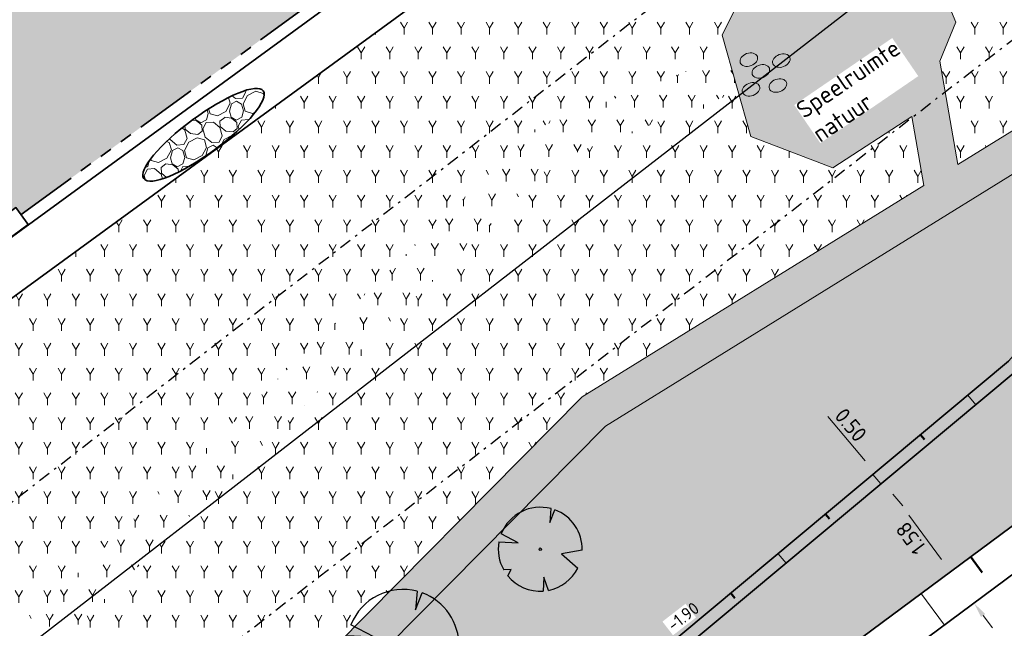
# Model space of a CAD drawing. Header units: metres. Extents: x 103263 to 106611, y 426963 to 428812.
# Tile 41 of 74: x 104422 to 104462, y 427777 to 427801. Entities that reach past the tile are written whole.
import ezdxf

# ---------------------------------------------------------------- set-up
doc = ezdxf.new("R2010")
doc.units = ezdxf.units.M
doc.linetypes.add('DASHDOT', pattern=[1, 0.5, -0.25, 0, -0.25])
doc.linetypes.add('VH-RWSBAND_110X220', pattern=[24, 10, -2, 2, -2, 2, -2, 2, -2])
doc.layers.add('kc-nieuwe-gasleiding-25-03-2004', color=30, linetype='Continuous')
for name, color, linetype, lineweight in [('N-GV-GW-TALUD_TEEN-G', 3, 'Continuous', 35), ('N-WE-GR-BOOM-S', 7, 'Continuous', 25), ('N-WE-GW-HOOGTE_AFWERKHOOGTE-T25', 7, 'Continuous', 25), ('N-WE-GW-TALUD_KRUIN-G', 3, 'Continuous', 35), ('N-WE-GW-TALUDARCERING-S', 90, 'Continuous', 25), ('N-WE-GW-TALUDARCERING_KORT-G', 90, 'Continuous', 50), ('N-WE-GW-TALUDARCERING_LANG-G', 90, 'Continuous', 18), ('N-WE-VH-KANTOPSLUITING_TROTTOIRBAND_RWS_110 220-G', 210, 'VH-RWSBAND_110X220', 35), ('N-WE-VH-KANTVERHARDING-G', 210, 'Continuous', 35), ('N-WE-VH-KANTVERHARDING-M', 7, 'Continuous', 18), ('N-WE-VH-VERHARDING-G', 252, 'Continuous', 35), ('N-WE-VH-VERHARDING_BETONSTRAATSTEEN-G', 252, 'Continuous', 35), ('N-WE-VH-VERHARDING_HALFVERHARDING-A-250', 252, 'Continuous', 18)]:
    doc.layers.add(name, color=color, linetype=linetype, lineweight=lineweight)
for name, color, linetype, lineweight, true_color in [('N-WE-GR-BEPLANTING-A-250', 7, 'Continuous', 18, 0x00a500), ('N-WE-GR-BEPLANTING-MAAIENGRAS-A-250', 7, 'Continuous', 18, 0xe6e6e6), ('N-WE-GR-GRAS-A-250', 7, 'Continuous', 18, 0x7ca500), ('stapstenen', 7, 'Continuous', 0, 0x424242)]:
    doc.layers.add(name, color=color, linetype=linetype, lineweight=lineweight, true_color=true_color)
doc.layers.add('N-WE-VH-VERHARDING-AP_GROEN4', color=7, linetype='Continuous', true_color=0x004700)
doc.styles.add('fase3$0$STANDARD', font='ISO')
doc.styles.add('NLCS-ISO-M200-T25', font='NLCS-ISO.ttf', dxfattribs={"height": 0.5})
doc.styles.add('NLCS-ISO-M250-T25', font='NLCS-ISO.ttf', dxfattribs={"height": 0.625})
doc.linetypes.add('fase3$0$GASLEIDING', pattern='A,5,-1,["X",fase3$0$STANDARD,S=1,R=0,X=-0.2,Y=-0.5],-1', length=7)
doc.dimstyles.new('NLCS-M250-T25-PIJL_L2_H1', dxfattribs={"dimscale": 0.25, "dimtxt": 2.5, "dimasz": 2.5, "dimexe": 2, "dimexo": 2, "dimgap": 0.7, "dimtad": 1, "dimzin": 0, "dimdsep": 46, "dimtxsty": 'NLCS-ISO-M250-T25', "dimcen": 0, "dimdle": 2, "dimclrd": 256, "dimclre": 256, "dimclrt": 256, "dimadec": 1, "dimazin": 0, "dimtfac": 1, "dimtdec": 3, "dimtofl": 0, "dimtmove": 0, "dimatfit": 3, "dimfxl": 2, "dimfxlon": 1, "dimtfillclr": 256, "dimtolj": 1, "dimtzin": 0, "dimlwd": -1, "dimlwe": -1, "dimarcsym": 0})
pattern_1 = [(60, (104639.9556, 427910.1806), (-0.5773504, 0.9999998), [0.288676, -0.866026]), (120, (104639.9556, 427910.1806), (-1.1547004, -2e-07), [0.288676, -0.866026]), (270, (104639.95565, 427910.18064), (0.57735, -1), [0.25, -1.75])]
pattern_2 = [(60, (104664.6893, 427702.1373), (-0.5773504, 0.9999998), [0.288676, -0.866026]), (120, (104664.6893, 427702.1373), (-1.1547004, -2e-07), [0.288676, -0.866026]), (270, (104664.6893, 427702.1373), (0.57735, -1), [0.25, -1.75])]

# ---------------------------------------------------------------- blocks, each defined once
blk = doc.blocks.new('*U284')
at = {"ltscale": 20, "flags": 128}
for points in [[(0.579, 2.19), (0.513, 1.443), (0.778, 2.128)], [(-2.229, 0.403), (-1.184, 0.353), (-2.105, 0.838)], [(2.265, -0.058), (1.153, -0.248), (2.022, -1.021)], [(-1.754, -1.434), (-1.576, -1.088), (-1.973, -1.113)], [(0.446, -2.221), (0.189, -1.499), (0.162, -2.26)]]:
    blk.add_lwpolyline(points, dxfattribs=at)
blk.add_lwpolyline([(2.265, -0.058, 0.321944), (0.778, 2.128, 0.321944)], format="xyb", dxfattribs=at)
blk.add_circle((0, 0), 0.0675)
at = {"ltscale": 20}
for start, end in [(75.1844, 158.299), (169.749, 209.4302), (281.3601, 333.2046), (219.2667, 274.1068)]:
    blk.add_arc((0, 0), 2.266, start, end, dxfattribs=at)
blk = doc.blocks.new('*U263')
at = {"ltscale": 20, "flags": 128}
for points in [[(0.579, 2.19), (0.513, 1.443), (0.778, 2.128)], [(-2.229, 0.403), (-1.184, 0.353), (-2.105, 0.838)], [(2.265, -0.058), (1.153, -0.248), (2.022, -1.021)], [(-1.754, -1.434), (-1.576, -1.088), (-1.973, -1.113)], [(0.446, -2.221), (0.189, -1.499), (0.162, -2.26)]]:
    blk.add_lwpolyline(points, dxfattribs=at)
blk.add_lwpolyline([(2.265, -0.058, 0.321944), (0.778, 2.128, 0.321944)], format="xyb", dxfattribs=at)
blk.add_circle((0, 0), 0.0675)
at = {"ltscale": 20}
for start, end in [(75.1844, 158.299), (169.749, 209.4302), (281.3601, 333.2046), (219.2667, 274.1068)]:
    blk.add_arc((0, 0), 2.266, start, end, dxfattribs=at)
blk = doc.blocks.new('*D456')
at = {"layer": 'Defpoints', "color": 0, "ltscale": 0.1, "transparency": 16777216}
for p in [(104459.914, 427779.145), (104459.914, 427779.145), (104460.853, 427777.878)]:
    blk.add_point(p, dxfattribs=at)
at = {"layer": 'N-WE-VH-KANTVERHARDING-M', "ltscale": 0.1, "transparency": 16777216}
for p, q in [((104459.541, 427779.647), (104458.216, 427781.434)), ((104459.914, 427779.145), (104459.512, 427778.847)), ((104460.853, 427777.878), (104460.451, 427777.58)), ((104461.225, 427777.376), (104461.597, 427776.874))]:
    blk.add_line(p, q, dxfattribs=at)
for points in [[(104459.458, 427779.585), (104459.625, 427779.709), (104459.914, 427779.145)], [(104461.141, 427777.314), (104461.309, 427777.438), (104460.853, 427777.878)]]:
    blk.add_solid(points, dxfattribs=at)
at = {"layer": 'N-WE-VH-KANTVERHARDING-M', "ltscale": 0.1, "transparency": 16777216, "insert": (104458.301, 427780.501), "char_height": 0.625, "attachment_point": 5, "rotation": 126.5545, "style": 'NLCS-ISO-M250-T25'}
blk.add_mtext('\\A1;1.58', dxfattribs=at)
blk = doc.blocks.new('*D457')
at = {"layer": 'Defpoints', "color": 0, "ltscale": 0.1, "transparency": 16777216}
for p in [(104456.85, 427783.151), (104456.85, 427783.151), (104457.171, 427782.767)]:
    blk.add_point(p, dxfattribs=at)
at = {"layer": 'N-WE-VH-KANTVERHARDING-M', "ltscale": 0.1, "transparency": 16777216}
for p, q in [((104456.45, 427783.63), (104454.943, 427785.434)), ((104456.85, 427783.151), (104456.466, 427782.83)), ((104457.171, 427782.767), (104456.787, 427782.446)), ((104457.571, 427782.287), (104457.972, 427781.808))]:
    blk.add_line(p, q, dxfattribs=at)
for points in [[(104456.53, 427783.697), (104456.37, 427783.564), (104456.85, 427783.151)], [(104457.651, 427782.354), (104457.491, 427782.22), (104457.171, 427782.767)]]:
    blk.add_solid(points, dxfattribs=at)
at = {"layer": 'N-WE-VH-KANTVERHARDING-M', "ltscale": 0.1, "transparency": 16777216, "insert": (104455.87, 427785.085), "char_height": 0.625, "attachment_point": 5, "rotation": 309.8653, "style": 'NLCS-ISO-M250-T25'}
blk.add_mtext('\\A1;0.50', dxfattribs=at)
blk = doc.blocks.new('*U76')
at = {"layer": 'N-WE-GW-TALUDARCERING_KORT-G', "ltscale": 0.1}
for p, q in [((104458.686, 427784.684), (104458.846, 427784.492)), ((104454.848, 427781.479), (104455.009, 427781.287)), ((104451.011, 427778.274), (104451.171, 427778.082))]:
    blk.add_line(p, q, dxfattribs=at)
at = {"layer": 'N-WE-GW-TALUDARCERING_LANG-G', "ltscale": 0.1}
for p, q in [((104460.605, 427786.286), (104460.926, 427785.903)), ((104456.767, 427783.081), (104457.088, 427782.698)), ((104452.929, 427779.877), (104453.25, 427779.493))]:
    blk.add_line(p, q, dxfattribs=at)

msp = doc.modelspace()

# ---------------------------------------------------------------- hatches: boundary and pattern name
at = {"layer": 'N-WE-GR-BEPLANTING-A-250'}
h = msp.add_hatch(dxfattribs=at)
h.set_pattern_fill('AGR-BEPLANTING_SOORT_01', color=256, scale=0.2, style=0, pattern_type=2)
h.set_pattern_definition(pattern_1)
edge = h.paths.add_edge_path()
edge.add_line((104659.33, 427926.461), (104651.723, 427930.161))
edge.add_line((104651.723, 427930.161), (104630.494, 427940.377))
edge.add_line((104630.494, 427940.377), (104615.821, 427939.216))
edge.add_line((104615.821, 427939.216), (104614.238, 427936.942))
edge.add_line((104614.238, 427936.942), (104618.901, 427931.767))
edge.add_line((104618.901, 427931.767), (104620.001, 427927.102))
edge.add_line((104620.001, 427927.102), (104630.09, 427928.171))
edge.add_line((104630.09, 427928.171), (104636.288, 427922.296))
edge.add_line((104636.288, 427922.296), (104635.626, 427916.445))
edge.add_line((104635.626, 427916.445), (104649.327, 427918.542))
edge.add_line((104649.327, 427918.542), (104660.637, 427913.992))
edge.add_line((104660.637, 427913.992), (104663.613, 427914.901))
edge.add_line((104663.613, 427914.901), (104665.801, 427914.176))
edge.add_line((104665.801, 427914.176), (104667.1, 427911.864))
edge.add_line((104667.1, 427911.864), (104668.62, 427908.935))
edge.add_line((104668.62, 427908.935), (104670.709, 427905.029))
edge.add_line((104670.709, 427905.029), (104666.141, 427898.787))
edge.add_line((104666.141, 427898.787), (104659.394, 427895.168))
edge.add_line((104659.394, 427895.168), (104659.885, 427894.606))
edge.add_arc((2471945.486, 2366238.399), 3059610.724, 219.310766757, 219.311095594)
edge.add_arc((104633.177, 427844.621), 52.499, 34.4665, 43.8921, ccw=False)
edge.add_arc((104561.264, 427811.91), 131.021, 20.52501, 28.45236, ccw=False)
edge.add_arc((104687.252, 427859.058), 3.5, 200.2205, 290.1775)
edge.add_arc((104734.333, 427775.806), 92.191, 116.25825, 119.84127, ccw=False)
edge.add_line((104693.547, 427858.483), (104693.719, 427859.706))
edge.add_line((104693.719, 427859.706), (104675.355, 427897.713))
edge.add_line((104675.355, 427897.713), (104665.269, 427916.348))
edge.add_line((104665.269, 427916.348), (104661.135, 427923.401))
edge.add_line((104661.135, 427923.401), (104659.33, 427926.461))
edge = h.paths.add_edge_path()
edge.add_line((104670.155, 427924.725), (104658.918, 427940.306))
edge.add_line((104658.918, 427940.306), (104653.228, 427936.582))
edge.add_arc((104651.49, 427939.148), 3.1, 210.7823, 304.1096, ccw=False)
edge.add_arc((104006.721, 427555.058), 747.402, 30.782318, 33.226245)
edge.add_line((104631.932, 427964.594), (104627.986, 427961.768))
edge.add_line((104627.986, 427961.768), (104626.318, 427960.551))
edge.add_line((104626.318, 427960.551), (104625.97, 427960.946))
edge.add_line((104625.97, 427960.946), (104624.14, 427949.098))
edge.add_line((104624.14, 427949.098), (104623.843, 427947.174))
edge.add_line((104623.843, 427947.174), (104618.568, 427941.942))
edge.add_line((104618.568, 427941.942), (104631.166, 427942.938))
edge.add_line((104631.166, 427942.938), (104634.784, 427941.178))
edge.add_line((104634.784, 427941.178), (104651.566, 427933.017))
edge.add_line((104651.566, 427933.017), (104660.886, 427928.485))
edge.add_line((104660.886, 427928.485), (104667.484, 427917.521))
edge.add_line((104667.484, 427917.521), (104673.544, 427906.582))
edge.add_line((104673.544, 427906.582), (104680.594, 427892.683))
edge.add_line((104680.594, 427892.683), (104687.997, 427877.313))
edge.add_line((104687.997, 427877.313), (104695.985, 427860.764))
edge.add_line((104695.985, 427860.764), (104701.345, 427863.409))
edge.add_line((104701.345, 427863.409), (104685.833, 427895.579))
edge.add_line((104685.833, 427895.579), (104682.011, 427903.447))
edge.add_line((104682.011, 427903.447), (104677.897, 427911.161))
edge.add_line((104677.897, 427911.161), (104670.155, 427924.725))
h = msp.add_hatch(dxfattribs=at)
h.set_pattern_fill('AGR-BEPLANTING_SOORT_01', color=256, scale=0.2, style=0, pattern_type=2)
h.set_pattern_definition(pattern_2)
edge = h.paths.add_edge_path()
edge.add_line((104459.79, 427802.335), (104460.118, 427801.388))
edge.add_line((104460.118, 427801.388), (104459.473, 427799.81))
edge.add_line((104459.473, 427799.81), (104460.201, 427795.619))
edge.add_line((104460.201, 427795.619), (104465.73, 427799.037))
edge.add_line((104465.73, 427799.037), (104480.037, 427812.722))
edge.add_arc((104677.937, 427834.8), 199.128, 184.69732, 186.3656, ccw=False)
edge.add_line((104479.478, 427818.493), (104469.295, 427812.663))
edge.add_line((104469.295, 427812.663), (104459.79, 427802.335))
h = msp.add_hatch(dxfattribs=at)
h.set_pattern_fill('AGR-BEPLANTING_SOORT_01', color=256, scale=0.2, style=0, pattern_type=2)
h.set_pattern_definition(pattern_1)
h.paths.add_polyline_path([(104363.071, 427723.426), (104361.698, 427728.289), (104365.508, 427731.839), (104365.037, 427732.987), (104364.192, 427734.238), (104362.472, 427735.639), (104359.016, 427735.418), (104356.768, 427733.715), (104350.476, 427735.933), (104349.253, 427734.716), (104355.49, 427732.747), (104355.46, 427730.317), (104356.432, 427729.094), (104358.604, 427727.294), (104360.269, 427727.829), (104361.683, 427722.821), (104363.502, 427719.835), (104346.981, 427710.839), (104336.539, 427709.773), (104335.522, 427708.161), (104347.434, 427709.378), (104370.132, 427721.738), (104391.004, 427740.163), (104404.445, 427748.929), (104420.699, 427759.53), (104445.943, 427785.042), (104466.653, 427797.844), (104480.255, 427810.854), (104480.037, 427812.722), (104465.73, 427799.037), (104460.201, 427795.619), (104459.473, 427799.81), (104460.118, 427801.388), (104459.699, 427802.4), (104458.559, 427803.213), (104457.056, 427804.23), (104455.046, 427804.149), (104452.315, 427803.119), (104449.744, 427805.403), (104448.376, 427808.91), (104447.123, 427807.995), (104448.478, 427804.522), (104451.258, 427802.052), (104450.666, 427800.857), (104451.827, 427796.752), (104455.143, 427795.486), (104458.34, 427797.566), (104458.826, 427794.769), (104445.003, 427786.224), (104422.635, 427763.619), (104417.213, 427770.635), (104409.419, 427779.128), (104408.313, 427778.115), (104416.065, 427769.668), (104421.571, 427762.544), (104419.745, 427760.699), (104399.488, 427747.487), (104395.43, 427748.932), (104392.603, 427748.488), (104390.46, 427745.768), (104390.093, 427741.36), (104369.266, 427722.974), (104364.821, 427720.554)])
h = msp.add_hatch(dxfattribs=at)
h.set_pattern_fill('AGR-BEPLANTING_SOORT_01', color=256, scale=0.2, style=0, pattern_type=2)
h.set_pattern_definition(pattern_2)
edge = h.paths.add_edge_path()
edge.add_line((104373.421, 427724.642), (104370.132, 427721.738))
edge.add_line((104370.132, 427721.738), (104368.673, 427720.936))
edge.add_line((104368.673, 427720.936), (104358.783, 427715.558))
edge.add_line((104358.783, 427715.558), (104347.434, 427709.378))
edge.add_line((104347.434, 427709.378), (104337.53, 427717.091))
edge.add_line((104337.53, 427717.091), (104320.601, 427692.32))
edge.add_line((104320.601, 427692.32), (104315.844, 427682.167))
edge.add_line((104315.844, 427682.167), (104328.56, 427666.473))
edge.add_line((104328.56, 427666.473), (104331.724, 427666.489))
edge.add_line((104331.724, 427666.489), (104334.653, 427669.211))
edge.add_line((104334.653, 427669.211), (104333.629, 427670.508))
edge.add_arc((104330.772, 427672.995), 3.788, 225.0633, 318.9655, ccw=False)
edge.add_line((104328.096, 427670.313), (104326.15, 427672.386))
edge.add_line((104326.15, 427672.386), (104325.833, 427672.783))
edge.add_line((104325.833, 427672.783), (104319.092, 427681.241))
edge.add_arc((104320.265, 427682.176), 1.5, 129.5168, 218.5539, ccw=False)
edge.add_line((104319.31, 427683.333), (104319.424, 427683.427))
edge.add_arc((104320.379, 427682.27), 1.5, 39.5168, 129.5168, ccw=False)
edge.add_line((104321.536, 427683.225), (104327.032, 427676.656))
edge.add_line((104327.032, 427676.656), (104327.728, 427677.296))
edge.add_arc((104319.444, 427686.849), 12.644, 310.9292, 339.425)
edge.add_arc((104360.268, 427671.929), 30.822, 145.2639, 160.1291, ccw=False)
edge.add_line((104334.939, 427689.491), (104372.004, 427717.013))
edge.add_line((104372.004, 427717.013), (104372.004, 427717.013))
edge.add_line((104372.004, 427717.013), (104423.569, 427755.301))
edge.add_line((104423.569, 427755.301), (104429.992, 427760.07))
edge.add_line((104429.992, 427760.07), (104462.601, 427787.301))
edge.add_line((104462.601, 427787.301), (104473.488, 427799.642))
edge.add_line((104473.488, 427799.642), (104480.532, 427807.002))
edge.add_line((104480.532, 427807.002), (104480.283, 427808.655))
edge.add_arc((104482.291, 427798.327), 10.521, 99.6815, 101.0038, ccw=False)
edge.add_arc((104573.81, 427821.343), 94.142, 186.39699, 187.71925, ccw=False)
edge.add_line((104480.255, 427810.854), (104466.653, 427797.844))
edge.add_line((104466.653, 427797.844), (104445.943, 427785.042))
edge.add_line((104445.943, 427785.042), (104422.662, 427761.514))
edge.add_line((104422.662, 427761.514), (104420.699, 427759.53))
edge.add_line((104420.699, 427759.53), (104391.004, 427740.163))
edge.add_line((104391.004, 427740.163), (104373.421, 427724.642))
h = msp.add_hatch(dxfattribs=at)
h.set_pattern_fill('AGR-BEPLANTING_SOORT_01', color=256, scale=0.2, style=0, pattern_type=2)
h.set_pattern_definition(pattern_2)
h.paths.add_polyline_path([(104415.666, 427772.321), (104419.831, 427774.463), (104443.117, 427797.08), (104450.902, 427800.022), (104450.666, 427800.857), (104451.258, 427802.052), (104448.478, 427804.522), (104446.935, 427808.477), (104416.392, 427786.193), (104409.084, 427779.499)])
h = msp.add_hatch(dxfattribs=at)
h.set_pattern_fill('AGR-BEPLANTING_SOORT_01', color=256, scale=0.2, style=0, pattern_type=2)
h.set_pattern_definition(pattern_1)
h.paths.add_polyline_path([(104443.939, 427795.787), (104451.312, 427798.573), (104450.902, 427800.022), (104443.117, 427797.08), (104419.831, 427774.463), (104415.666, 427772.321), (104416.717, 427771.175), (104420.716, 427773.231)])
h = msp.add_hatch(dxfattribs=at)
h.set_pattern_fill('AGR-BEPLANTING_SOORT_01', color=256, scale=0.2, style=0, pattern_type=2)
h.set_pattern_definition(pattern_2)
h.paths.add_polyline_path([(104420.716, 427773.231), (104416.717, 427771.175), (104417.213, 427770.635), (104422.635, 427763.619), (104445.003, 427786.224), (104458.826, 427794.769), (104458.34, 427797.566), (104455.143, 427795.486), (104451.827, 427796.752), (104451.312, 427798.573), (104443.939, 427795.787)])
at = {"layer": 'N-WE-GR-BEPLANTING-MAAIENGRAS-A-250', "transparency": 33554539}
msp.add_hatch(color=256, dxfattribs=at).paths.add_polyline_path([(104369.266, 427722.974), (104346.981, 427710.839), (104335.899, 427709.707), (104334.883, 427708.096), (104347.434, 427709.378), (104370.132, 427721.738), (104391.004, 427740.163), (104404.445, 427748.929), (104420.699, 427759.53), (104445.943, 427785.042), (104466.653, 427797.844), (104480.255, 427810.854), (104480.037, 427812.722), (104465.73, 427799.037), (104460.201, 427795.619), (104459.473, 427799.81), (104460.118, 427801.388), (104459.699, 427802.4), (104458.559, 427803.213), (104457.056, 427804.23), (104455.046, 427804.149), (104452.315, 427803.119), (104449.744, 427805.403), (104448.188, 427809.392), (104446.935, 427808.477), (104448.478, 427804.522), (104451.258, 427802.052), (104450.666, 427800.857), (104451.827, 427796.752), (104455.143, 427795.486), (104458.34, 427797.566), (104458.826, 427794.769), (104445.003, 427786.224), (104422.635, 427763.619), (104417.213, 427770.635), (104409.08, 427779.496), (104407.971, 427778.494), (104416.065, 427769.668), (104421.571, 427762.544), (104419.745, 427760.699), (104399.488, 427747.487), (104395.43, 427748.932), (104392.603, 427748.488), (104390.46, 427745.768), (104390.093, 427741.36)])
at = {"layer": 'N-WE-GR-GRAS-A-250'}
h = msp.add_hatch(dxfattribs=at)
h.set_pattern_fill('AGR-GRAS_01-SO', color=256, scale=0.05, angle=-43.6709, pattern_type=2)
h.set_pattern_definition([(316.3290536, (0, 0), (1.767291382, 0.0410020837), [0.15, -1]), (1.3290536, (0.5343, -0.1644), (1.5089930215, 1.7854803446), [0.15, -1]), (346.3290536, (0.1759, 0.0394), (1.3156843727, 0.9664236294), [0.15, -1]), (331.3290536, (0.7036, 0.1578), (0.9740066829, 0.3221971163), [0.15, -1]), (91.3290536, (1.87095, 1.6702), (-0.58708173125, -0.56376860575), [0.15, -1]), (106.3290536, (1.43023, -0.6741), (-0.3111394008, -0.71637439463), [0.15, -1]), (121.3290536, (0.2515, -0.171), (-0.4753752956, -0.7576399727), [0.15, -1]), (41.3290536, (0.7069, 0.0164), (0.1086561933, 1.693574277), [0.15, -1]), (56.3290536, (0, 0), (-0.333375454, 1.663989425), [0.15, -1])])
edge = h.paths.add_edge_path()
edge.add_line((104419.065, 427791.237), (104418.864, 427791.516))
edge.add_line((104418.864, 427791.516), (104422.088, 427793.883))
edge.add_line((104422.088, 427793.883), (104422.296, 427793.595))
edge.add_line((104422.296, 427793.595), (104461.831, 427822.44))
edge.add_line((104461.831, 427822.44), (104478.853, 427830.65))
edge.add_arc((104677.937, 427834.8), 199.128, 179.10857, 181.19426, ccw=False)
edge.add_line((104478.834, 427837.898), (104478.634, 427837.901))
edge.add_line((104478.634, 427837.901), (104478.669, 427839.68))
edge.add_arc((104476.87, 427839.725), 1.8, 358.597, 480.7556)
edge.add_line((104475.949, 427841.271), (104465.947, 427835.552))
edge.add_line((104465.947, 427835.552), (104463.707, 427834.22))
edge.add_line((104463.707, 427834.22), (104456.064, 427829.672))
edge.add_line((104456.064, 427829.672), (104452.055, 427827.286))
edge.add_line((104452.055, 427827.286), (104445.141, 427823.061))
edge.add_line((104445.141, 427823.061), (104437.468, 427816.705))
edge.add_line((104437.468, 427816.705), (104434.484, 427814.012))
edge.add_line((104434.484, 427814.012), (104428.225, 427808.625))
edge.add_line((104428.225, 427808.625), (104425.34, 427806.142))
edge.add_line((104425.34, 427806.142), (104422.204, 427803.365))
edge.add_line((104422.204, 427803.365), (104418.559, 427800.305))
edge.add_line((104418.559, 427800.305), (104412.598, 427795.174))
edge.add_line((104412.598, 427795.174), (104410.151, 427792.804))
edge.add_line((104410.151, 427792.804), (104405.731, 427789))
edge.add_line((104405.731, 427789), (104402.456, 427786.716))
edge.add_line((104402.456, 427786.716), (104407.391, 427781.339))
edge.add_line((104407.391, 427781.339), (104414.783, 427788.113))
edge.add_line((104414.783, 427788.113), (104419.065, 427791.237))
at = {"layer": 'N-WE-VH-VERHARDING-AP_GROEN4', "ltscale": 0.1}
h = msp.add_hatch(dxfattribs=at)
h.set_pattern_fill('CROSS', color=256, scale=0.05, style=0)
edge = h.paths.add_edge_path()
edge.add_line((104616.303, 427898.411), (104514.506, 427822.823))
edge.add_line((104514.506, 427822.823), (104506.477, 427816.862))
edge.add_line((104506.477, 427816.862), (104495.436, 427811.135))
edge.add_line((104495.436, 427811.135), (104485.008, 427807.809))
edge.add_line((104485.008, 427807.809), (104485.495, 427805.863))
edge.add_line((104485.495, 427805.863), (104492.893, 427807.092))
edge.add_line((104492.893, 427807.092), (104495.359, 427807.502))
edge.add_line((104495.359, 427807.502), (104478.667, 427790.822))
edge.add_line((104478.667, 427790.822), (104467.495, 427783.521))
edge.add_line((104467.495, 427783.521), (104471.984, 427792.577))
edge.add_line((104471.984, 427792.577), (104477.22, 427800.942))
edge.add_line((104477.22, 427800.942), (104480.935, 427805.041))
edge.add_line((104480.935, 427805.041), (104485.128, 427805.802))
edge.add_line((104485.128, 427805.802), (104485.514, 427804.821))
edge.add_line((104485.514, 427804.821), (104484.481, 427807.714))
edge.add_line((104484.481, 427807.714), (104480.58, 427807.009))
edge.add_line((104480.58, 427807.009), (104473.488, 427799.642))
edge.add_line((104473.488, 427799.642), (104462.601, 427787.301))
edge.add_line((104462.601, 427787.301), (104429.992, 427760.07))
edge.add_line((104429.992, 427760.07), (104423.569, 427755.301))
edge.add_line((104423.569, 427755.301), (104334.939, 427689.491))
edge.add_arc((104360.268, 427671.929), 30.822, 145.2639, 160.1291)
edge.add_arc((104319.444, 427686.849), 12.644, 311.5939, 339.425, ccw=False)
edge.add_line((104327.838, 427677.393), (104328.453, 427676.013))
edge.add_line((104328.453, 427676.013), (104328.897, 427675.013))
edge.add_arc((104319.403, 427686.872), 15.191, 308.6803, 339.4602)
edge.add_arc((104360.268, 427671.929), 28.322, 146.0782, 160.1581, ccw=False)
edge.add_line((104336.767, 427687.734), (104371.488, 427713.515))
edge.add_line((104371.488, 427713.515), (104381.931, 427721.27))
edge.add_line((104381.931, 427721.27), (104433.496, 427759.558))
edge.add_line((104433.496, 427759.558), (104466.748, 427784.212))
edge.add_line((104466.748, 427784.212), (104467.495, 427783.521))
edge.add_line((104467.495, 427783.521), (104478.667, 427790.822))
edge.add_line((104478.667, 427790.822), (104495.359, 427807.502))
edge.add_line((104495.359, 427807.502), (104498.846, 427808.081))
edge.add_line((104498.846, 427808.081), (104506.801, 427813.988))
edge.add_line((104506.801, 427813.988), (104507.567, 427814.557))
edge.add_line((104507.567, 427814.557), (104508.072, 427817.976))
edge.add_line((104508.072, 427817.976), (104506.477, 427816.862))
edge.add_line((104506.477, 427816.862), (104514.506, 427822.823))
edge.add_line((104514.506, 427822.823), (104518.01, 427822.311))
edge.add_line((104518.01, 427822.311), (104547.643, 427844.315))
edge.add_line((104547.643, 427844.315), (104558.086, 427852.07))
edge.add_line((104558.086, 427852.07), (104615.787, 427894.914))
edge.add_line((104615.787, 427894.914), (104616.303, 427898.411))
at = {"layer": 'N-WE-VH-VERHARDING_HALFVERHARDING-A-250', "ltscale": 0.25, "transparency": 33554541}
h = msp.add_hatch(dxfattribs=at)
h.set_pattern_fill('AVH-HALFVERHARDING_GRIND_01', color=256, scale=0.4, angle=43.3773, pattern_type=2)
h.set_pattern_definition([(105.725, (104428.5441, 427803.5043), (-1.42557, -0.10148), [0.34908, -1.39768]), (140.241, (104428.9229, 427802.1589), (-1.42558, -0.10149), [0.34908, -2.1212]), (184.072, (104428.6545, 427802.3822), (0.4734, -1.68135), [0.2856, -1.14356]), (241.894, (104426.9441, 427802.2604), (1.4256, 0.1015), [0.2856, -1.73556]), (285.725, (104428.2351, 427802.11), (1.42557, 0.10148), [0.34908, -1.39768]), (320.241, (104428.3297, 427801.774), (1.42558, 0.10149), [0.34908, -2.1212]), (4.072, (104428.598, 427801.5506), (-0.4734, 1.68135), [0.2856, -1.14356]), (61.894, (104427.4574, 427801.4695), (-1.4256, -0.1015), [0.2856, -1.73556]), (105.725, (104428.856, 427799.6785), (-0.95217, -1.78283), [0.31156, -1.43516]), (163.835, (104433.04826, 427800.28285), (-1.425576, -0.101488), [0.3132, -4.63248]), (207.57, (104428.4707, 427800.06556), (-2.377755, -1.884325), [0.38036, -3.91016]), (241.894, (104427.6617, 427801.5717), (0.47342, -1.68137), [0.37856, -1.64264]), (285.725, (104427.9552, 427799.5556), (0.95217, 1.78283), [0.3134, -1.43328]), (163.835, (104432.61694, 427799.4714), (-1.425576, -0.101488), [0.31244, -4.63324]), (207.57, (104428.67657, 427799.34254), (1.425587, 0.1015), [0.37948, -3.91108]), (61.894, (104428.6766, 427799.3425), (-0.47342, 1.68137), [0.38084, -1.64036]), (149.652, (104432.64016, 427798.16895), (1.89899, -1.57986), [0.23392, -5.81904]), (207.57, (104427.68856, 427799.66425), (1.425587, 0.1015), [0.23448, -4.05604]), (254.746, (104425.57635, 427795.99004), (-0.478756, -3.46421), [0.31316, -5.12548]), (285.725, (104432.1485, 427797.8767), (1.42557, 0.1015), [0.25208, -1.49464]), (149.652, (104432.41887, 427797.5157), (1.89899, -1.57986), [0.2342, -5.81876]), (207.57, (104427.8967, 427799.0117), (1.425587, 0.1015), [0.2572, -4.03332]), (254.746, (104426.0631, 427795.70525), (-0.478756, -3.46421), [0.26872, -5.16992]), (105.725, (104427.9674, 427799.2709), (-1.42557, -0.10148), [0.2856, -1.46112]), (173.225, (104429.86187, 427800.86036), (-1.425568, -0.101489), [0.27792, -8.81244]), (218.396, (104429.5859, 427800.8931), (-0.95217, -1.78284), [0.24392, -2.78996]), (273.922, (104427.96383, 427795.49465), (0.473393, -1.681358), [0.22472, -6.6182]), (320.241, (104429.4101, 427800.5175), (-0.4734, 1.68135), [0.28564, -2.1846]), (173.225, (104429.9238, 427800.29982), (-1.425568, -0.101489), [0.29616, -8.7942]), (218.396, (104430.0979, 427800.4378), (-0.95217, -1.78284), [0.22212, -2.81176]), (273.922, (104428.65052, 427795.4307), (0.473393, -1.681358), [0.24048, -6.60244]), (140.241, (104430.0815, 427800.6777), (0.4734, -1.68135), [0.2856, -2.18464])])
edge = h.paths.add_edge_path()
edge.add_ellipse((104429.679, 427796.827), major_axis=(-2.418, -1.776), ratio=0.25, start_angle=0, end_angle=360)

# ---------------------------------------------------------------- linework, layer by layer
at = {"layer": 'N-GV-GW-TALUD_TEEN-G', "ltscale": 10, "flags": 128}
for points in [[(104329.565, 427673.506, 0.141645), (104335.13, 427680.99, -0.059057), (104337.944, 427686.616), (104372.441, 427712.231), (104382.885, 427719.985), (104434.45, 427758.273), (104487.554, 427797.704), (104507.236, 427812.318)], [(104474.587, 427801.21), (104473.138, 427800.001), (104462.251, 427787.661), (104429.683, 427760.463), (104423.271, 427755.703), (104334.575, 427689.844, 0.065589), (104330.812, 427682.578, -0.124918), (104327.4, 427677.674)]]:
    msp.add_lwpolyline(points, format="xyb", dxfattribs=at)
at = {"layer": 'N-WE-GR-BEPLANTING-MAAIENGRAS-A-250', "transparency": 33554539}
for points in [[(104465.73, 427799.037), (104460.201, 427795.619), (104459.473, 427799.81), (104460.118, 427801.388), (104459.699, 427802.4), (104458.559, 427803.213), (104457.056, 427804.23), (104455.046, 427804.149), (104452.315, 427803.119), (104449.744, 427805.403), (104448.188, 427809.392), (104446.935, 427808.477), (104448.478, 427804.522), (104451.258, 427802.052), (104450.666, 427800.857), (104451.827, 427796.752), (104455.143, 427795.486), (104458.34, 427797.566), (104458.826, 427794.769), (104445.003, 427786.224), (104422.635, 427763.619), (104417.213, 427770.635)], [(104391.004, 427740.163), (104404.445, 427748.929), (104420.699, 427759.53), (104445.943, 427785.042), (104466.653, 427797.844)]]:
    msp.add_lwpolyline(points, dxfattribs=at)
at = {"layer": 'N-WE-GW-TALUD_KRUIN-G', "ltscale": 0.1}
for points in [[(104328.897, 427675.013, 0.135116), (104333.628, 427681.542, -0.061512), (104336.767, 427687.734), (104371.488, 427713.515), (104381.931, 427721.27), (104433.496, 427759.558), (104466.748, 427784.212), (104477.22, 427800.942), (104480.935, 427805.041), (104483.149, 427805.441), (104485.363, 427805.841), (104498.846, 427808.081), (104507.567, 427814.557)], [(104474.48, 427800.47), (104473.488, 427799.642), (104462.601, 427787.301), (104429.992, 427760.07), (104423.569, 427755.301), (104334.939, 427689.491, 0.064952), (104331.282, 427682.405, -0.122037), (104327.838, 427677.393), (104327.838, 427677.393)]]:
    msp.add_lwpolyline(points, format="xyb", dxfattribs=at)
at = {"layer": 'N-WE-GW-TALUDARCERING_KORT-G', "ltscale": 0.1}
msp.add_line((104460.709, 427779.764), (104461.186, 427779.122), dxfattribs=at)
at = {"layer": 'N-WE-GW-TALUDARCERING_LANG-G', "ltscale": 0.1}
msp.add_line((104458.702, 427778.274), (104459.656, 427776.989), dxfattribs=at)
at = {"layer": 'N-WE-VH-KANTOPSLUITING_TROTTOIRBAND_RWS_110 220-G', "ltscale": 0.25, "flags": 128}
msp.add_lwpolyline([(104422.296, 427793.595), (104461.831, 427822.44), (104478.853, 427830.65)], dxfattribs=at)
at = {"layer": 'N-WE-VH-KANTVERHARDING-G'}
for points in [[(104407.729, 427780.97), (104415.1, 427787.726), (104462.09, 427822.01), (104478.865, 427830.1)], [(104409.08, 427779.496), (104416.369, 427786.176), (104463.122, 427820.287), (104478.929, 427827.911)]]:
    msp.add_lwpolyline(points, dxfattribs=at)
at = {"layer": 'N-WE-VH-VERHARDING-G', "ltscale": 0.25}
msp.add_lwpolyline([(104418.864, 427791.516), (104422.088, 427793.883), (104422.585, 427793.194), (104419.36, 427790.827)], close=True, dxfattribs=at)
at = {"layer": 'N-WE-VH-VERHARDING_BETONSTRAATSTEEN-G'}
msp.add_ellipse((104429.679, 427796.827), major_axis=(-2.418, -1.776), ratio=0.25, dxfattribs=at)
at = {"layer": 'stapstenen'}
for centre in [(104451.743, 427799.865), (104453.06, 427799.827), (104452.229, 427799.392), (104451.832, 427798.664), (104452.919, 427798.817)]:
    msp.add_ellipse(centre, major_axis=(0.345, 0.127), ratio=0.70287, dxfattribs=at)

# ---------------------------------------------------------------- block references
at = {"layer": 'N-WE-GR-BOOM-S', "xscale": 0.7499999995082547, "yscale": 0.7499999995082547, "zscale": 0.7499999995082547}
msp.add_blockref('*U263', (104443.304, 427780.057), dxfattribs=at)
at = {"layer": 'N-WE-GR-BOOM-S'}
msp.add_blockref('*U284', (104437.749, 427776.165), dxfattribs=at)

# ---------------------------------------------------------------- dimensions: what is measured, and where the dimension line sits
at = {"layer": 'N-WE-VH-KANTVERHARDING-M', "ltscale": 0.1}
for p1, p2, picture, middle in [((104457.171, 427782.767), (104456.85, 427783.151), '*D457', (104455.87, 427785.085)), ((104460.853, 427777.878), (104459.914, 427779.145), '*D456', (104458.301, 427780.501))]:
    dim = msp.add_aligned_dim(p1=p1, p2=p2, distance=0, dimstyle='NLCS-M250-T25-PIJL_L2_H1', dxfattribs=at)
    dim.commit()
    dim.dimension.update_dxf_attribs({"geometry": picture, "text_midpoint": middle})

# ---------------------------------------------------------------- next in the draw order: texts
at = {"layer": 'N-WE-GW-HOOGTE_AFWERKHOOGTE-T25', "insert": (104448.388, 427777.112), "char_height": 0.5, "width": 0.97783, "attachment_point": 1, "rotation": 37.6975, "style": 'NLCS-ISO-M200-T25', "bg_fill": 3, "box_fill_scale": 1.2, "bg_fill_color": 256, "bg_fill_transparency": 0}
msp.add_mtext('-1.90', dxfattribs=at)

# ---------------------------------------------------------------- next in the draw order: linework, layer by layer
at = {"layer": 'kc-nieuwe-gasleiding-25-03-2004', "linetype": 'DASHDOT'}
for points in [[(104092.17, 427537.207), (104122.249, 427558.416), (104124.62, 427560.087), (104128.427, 427562.774), (104190.307, 427607.832), (104193.696, 427610.301), (104212.532, 427624.009), (104216.002, 427626.549), (104238.301, 427642.78), (104259.813, 427658.716), (104285.282, 427666.392), (104300.415, 427677.714), (104303.866, 427680.294), (104322.617, 427694.314), (104324.485, 427697.176), (104337.53, 427717.091), (104369.117, 427741.078), (104469.126, 427818.516), (104547.487, 427880.625), (104611.012, 427931.894), (104646.339, 427928.273)], [(104097.93, 427529.033), (104128.011, 427550.244), (104130.38, 427551.913), (104134.253, 427554.646), (104196.193, 427599.748), (104199.584, 427602.219), (104218.428, 427615.931), (104221.898, 427618.471), (104244.219, 427634.72), (104264.367, 427649.644), (104289.858, 427657.328), (104306.405, 427669.706), (104309.854, 427672.286), (104330.023, 427687.366), (104332.855, 427691.704), (104344.95, 427710.169), (104375.203, 427733.142), (104475.294, 427810.644), (104553.733, 427872.815), (104614.088, 427921.526), (104641.201, 427918.747)]]:
    msp.add_lwpolyline(points, dxfattribs=at)
at = {"layer": 'kc-nieuwe-gasleiding-25-03-2004', "linetype": 'fase3$0$GASLEIDING', "ltscale": 0.4}
msp.add_lwpolyline([(104095.05, 427533.12), (104125.13, 427554.33), (104127.5, 427556), (104131.34, 427558.71), (104193.25, 427603.79), (104196.64, 427606.26), (104215.48, 427619.97), (104218.95, 427622.51), (104241.26, 427638.75), (104262.09, 427654.18), (104287.57, 427661.86), (104303.41, 427673.71), (104306.86, 427676.29), (104326.32, 427690.84), (104328.67, 427694.44), (104341.24, 427713.63), (104372.16, 427737.11), (104472.21, 427814.58), (104550.61, 427876.72), (104612.55, 427926.71), (104643.77, 427923.51)], dxfattribs=at)

# ---------------------------------------------------------------- next in the draw order: texts
at = {"layer": 'N-WE-GW-HOOGTE_AFWERKHOOGTE-T25', "insert": (104453.583, 427798.029), "char_height": 0.7, "attachment_point": 1, "rotation": 34.368, "style": 'NLCS-ISO-M200-T25', "bg_fill": 3, "box_fill_scale": 1, "bg_fill_color": 256, "bg_fill_transparency": 0}
msp.add_mtext('Speelruimte\\Pnatuur ', dxfattribs=at)

# ---------------------------------------------------------------- next in the draw order: block references
at = {"layer": 'N-WE-GW-TALUDARCERING-S', "ltscale": 0.1}
msp.add_blockref('*U76', (0, 0), dxfattribs=at)

doc.saveas('drawing.dxf')
